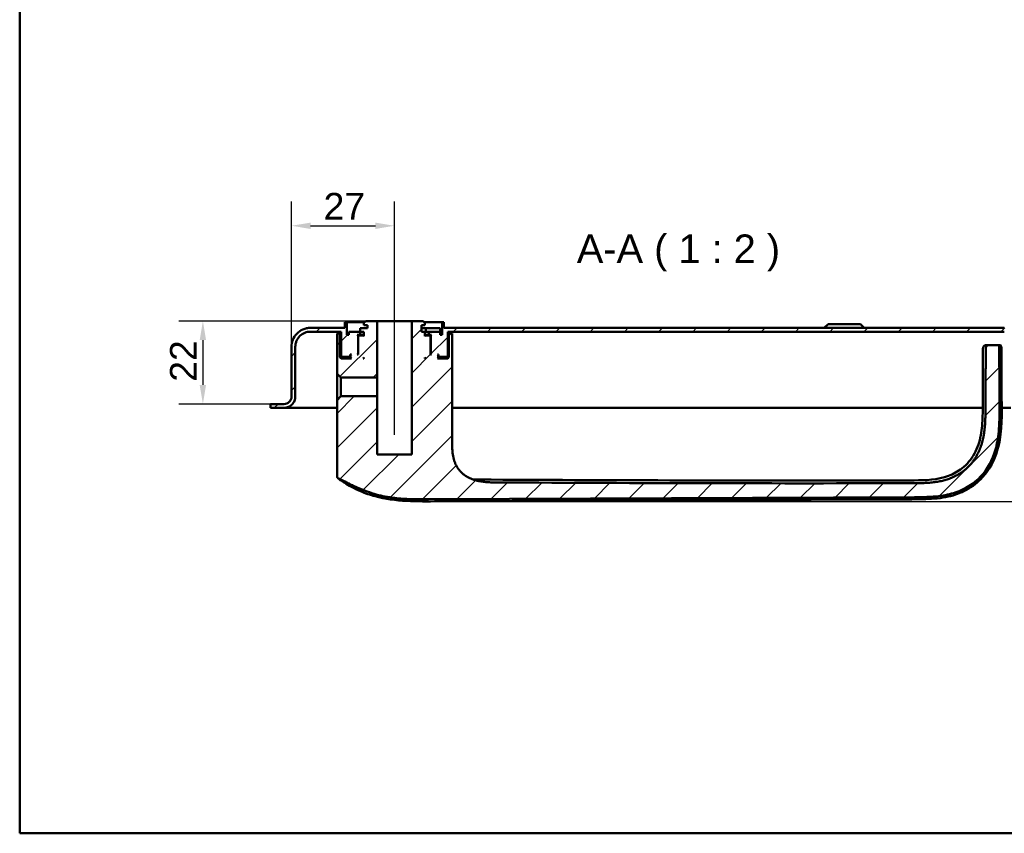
# Model space of a CAD drawing. Header units: millimetres. Extents: x 20 to 833, y 20 to 574.
# Tile 1 of 16: x 20 to 278, y 20 to 234. Entities that reach past the tile are written whole.
import ezdxf

# ---------------------------------------------------------------- set-up
doc = ezdxf.new("R2010")
doc.units = ezdxf.units.MM
doc.header["$LTSCALE"] = 2
for name, color, linetype, lineweight in [('Bemaßungen(DIN)', 7, 'Continuous', 25), ('Mittellinie(DIN)', 7, 'Continuous', 25), ('Sichtbare Kanten(DIN)', 7, 'Continuous', 50), ('Skizziergeometrie(DIN)', 7, 'Continuous', 50), ('Symbole(DIN)', 7, 'Continuous', 25)]:
    doc.layers.add(name, color=color, linetype=linetype, lineweight=lineweight)
doc.layers.add('Schraffur', color=179, linetype='Continuous', lineweight=9, true_color=0x1e1e47)
doc.styles.add('Aktuell-DINGroßer Text', font='arial.ttf')
doc.styles.add('STANDARD-DIN~0', font='arial.ttf')
doc.dimstyles.new('CAD-LAN', dxfattribs={"dimscale": 2, "dimtxt": 3.5, "dimasz": 2.5, "dimexe": 3.175, "dimexo": 0, "dimgap": 0.8, "dimtad": 1, "dimrnd": 1e-08, "dimtxsty": 'STANDARD-DIN~0', "dimcen": 0.09, "dimdle": 10, "dimclrd": 250, "dimclre": 250, "dimclrt": 250, "dimadec": 0, "dimazin": 2, "dimtfac": 1, "dimtmove": 0, "dimatfit": 3, "dimfxl": 1, "dimtolj": 1, "dimtzin": 0, "dimlwd": 25, "dimlwe": 25, "dimarcsym": 0})

# ---------------------------------------------------------------- blocks, each defined once
blk = doc.blocks.new('Ränder Standardrahmen')
at = {"layer": 'Skizziergeometrie(DIN)', "flags": 128}
blk.add_lwpolyline([(10, 10), (10, 287), (410, 287), (410, 10), (10, 10)], dxfattribs=at)
blk = doc.blocks.new('*D24')
at = {"layer": 'Bemaßungen(DIN)', "color": 250, "linetype": 'Continuous', "lineweight": 25, "true_color": 0x3f3f3f, "transparency": 16777216}
for p, q in [((91.31, 147.69), (91.31, 185.84)), ((118.31, 159.49), (118.31, 185.84)), ((96.31, 179.49), (113.31, 179.49))]:
    blk.add_line(p, q, dxfattribs=at)
at = {"layer": 'Bemaßungen(DIN)', "color": 250, "linetype": 'Continuous', "true_color": 0x3f3f3f, "transparency": 16777216}
for points in [[(96.31, 180.32), (96.31, 178.65), (91.31, 179.49)], [(113.31, 180.32), (113.31, 178.65), (118.31, 179.49)]]:
    blk.add_solid(points, dxfattribs=at)
at = {"layer": 'Defpoints', "color": 0, "linetype": 'Continuous', "transparency": 16777216}
for p in [(118.31, 179.49), (118.31, 159.49), (91.31, 147.69)]:
    blk.add_point(p, dxfattribs=at)
at = {"layer": 'Bemaßungen(DIN)', "color": 250, "linetype": 'Continuous', "lineweight": 25, "true_color": 0x3f3f3f, "transparency": 16777216, "insert": (99.73, 188.11), "char_height": 7, "attachment_point": 1, "style": 'STANDARD-DIN~0'}
blk.add_mtext('\\A1;27', dxfattribs=at)
blk = doc.blocks.new('*D25')
at = {"layer": 'Bemaßungen(DIN)', "color": 250, "linetype": 'Continuous', "lineweight": 25, "true_color": 0x3f3f3f, "transparency": 16777216}
for p, q in [((110.81, 154.49), (61.71, 154.49)), ((68.06, 149.49), (68.06, 137.69)), ((88.06, 132.69), (61.71, 132.69))]:
    blk.add_line(p, q, dxfattribs=at)
at = {"layer": 'Bemaßungen(DIN)', "color": 250, "linetype": 'Continuous', "true_color": 0x3f3f3f, "transparency": 16777216}
for points in [[(67.22, 149.49), (68.89, 149.49), (68.06, 154.49)], [(67.22, 137.69), (68.89, 137.69), (68.06, 132.69)]]:
    blk.add_solid(points, dxfattribs=at)
at = {"layer": 'Defpoints', "color": 0, "linetype": 'Continuous', "transparency": 16777216}
for p in [(110.81, 154.49), (68.06, 132.69), (88.06, 132.69)]:
    blk.add_point(p, dxfattribs=at)
at = {"layer": 'Bemaßungen(DIN)', "color": 250, "linetype": 'Continuous', "lineweight": 25, "true_color": 0x3f3f3f, "transparency": 16777216, "insert": (59.43, 138.55), "char_height": 7, "attachment_point": 1, "rotation": 90, "style": 'STANDARD-DIN~0'}
blk.add_mtext('\\A1;22', dxfattribs=at)
blk = doc.blocks.new('*D26')
at = {"layer": 'Bemaßungen(DIN)', "color": 250, "linetype": 'Continuous', "lineweight": 25, "true_color": 0x3f3f3f, "transparency": 16777216}
for p, q in [((299.81, 131.69), (332.24, 131.69)), ((325.89, 112.15), (325.89, 126.69)), ((126.69, 107.15), (332.24, 107.15))]:
    blk.add_line(p, q, dxfattribs=at)
at = {"layer": 'Bemaßungen(DIN)', "color": 250, "linetype": 'Continuous', "true_color": 0x3f3f3f, "transparency": 16777216}
for points in [[(325.05, 126.69), (326.72, 126.69), (325.89, 131.69)], [(325.05, 112.15), (326.72, 112.15), (325.89, 107.15)]]:
    blk.add_solid(points, dxfattribs=at)
at = {"layer": 'Defpoints', "color": 0, "linetype": 'Continuous', "transparency": 16777216}
for p in [(299.81, 131.69), (325.89, 131.69), (126.69, 107.15)]:
    blk.add_point(p, dxfattribs=at)
at = {"layer": 'Bemaßungen(DIN)', "color": 250, "linetype": 'Continuous', "lineweight": 25, "true_color": 0x3f3f3f, "transparency": 16777216, "insert": (317.14, 114.32), "char_height": 7, "attachment_point": 1, "rotation": 90, "style": 'STANDARD-DIN~0'}
blk.add_mtext('\\A1;25', dxfattribs=at)

msp = doc.modelspace()

# ---------------------------------------------------------------- hatches: boundary and pattern name
at = {"layer": 'Schraffur'}
h = msp.add_hatch(dxfattribs=at)
h.set_pattern_fill('ANSI31', color=256, scale=50.8, style=0)
h.set_pattern_definition([(45, (0, 0), (-4.49013, 4.49013), [])])
edge = h.paths.add_edge_path()
edge.add_line((92.307, 134.686), (92.307, 147.686))
edge.add_spline(control_points=[(92.307, 147.686), (92.307, 147.964), (92.335, 148.241), (92.448, 148.777), (92.53, 149.034), (92.848, 149.764), (93.152, 150.201), (93.899, 150.921), (94.332, 151.203), (95.284, 151.588), (95.791, 151.686), (96.307, 151.686)], knot_values=[-0.6314442, -0.6314442, -0.6314442, -0.6314442, -0.5478443, -0.5478443, -0.4667749, -0.4667749, -0.3085769, -0.3085769, -0.1547676, -0.1547676, 0, 0, 0, 0], degree=3, periodic=0)
edge.add_line((96.307, 151.686), (104.307, 151.686))
edge.add_line((104.307, 151.686), (104.307, 145.286))
edge.add_line((104.307, 145.286), (104.507, 145.086))
edge.add_line((104.507, 145.086), (106.607, 145.086))
edge.add_line((106.607, 145.086), (106.707, 145.186))
edge.add_line((106.707, 145.186), (106.707, 145.686))
edge.add_line((106.707, 145.686), (107.007, 145.686))
edge.add_line((107.007, 145.686), (106.807, 145.486))
edge.add_line((106.807, 145.486), (106.807, 144.886))
edge.add_line((106.807, 144.886), (107.007, 144.686))
edge.add_line((107.007, 144.686), (104.307, 144.686))
edge.add_line((104.307, 144.686), (104.007, 144.986))
edge.add_line((104.007, 144.986), (104.007, 151.186))
edge.add_line((104.007, 151.186), (103.264, 151.186))
edge.add_line((103.264, 151.186), (103.264, 148.686))
edge.add_line((103.264, 148.686), (103.264, 140.629))
edge.add_line((103.264, 140.629), (104.248, 139.644))
edge.add_line((104.248, 139.644), (113.757, 139.644))
edge.add_line((113.757, 139.644), (113.757, 154.486))
edge.add_line((113.757, 154.486), (110.807, 154.486))
edge.add_line((110.807, 154.486), (110.307, 153.986))
edge.add_line((110.307, 153.986), (110.307, 153.386))
edge.add_line((110.307, 153.386), (111.207, 153.386))
edge.add_line((111.207, 153.386), (111.207, 152.586))
edge.add_line((111.207, 152.586), (109.29, 152.586))
edge.add_line((109.29, 152.586), (109.29, 151.686))
edge.add_line((109.29, 151.686), (106.307, 151.686))
edge.add_line((106.307, 151.686), (106.307, 150.886))
edge.add_line((106.307, 150.886), (105.807, 150.886))
edge.add_line((105.807, 150.886), (105.807, 154.186))
edge.add_line((105.807, 154.186), (105.307, 154.186))
edge.add_line((105.307, 154.186), (105.307, 152.686))
edge.add_line((105.307, 152.686), (96.307, 152.686))
edge.add_spline(control_points=[(96.307, 152.686), (95.959, 152.686), (95.613, 152.65), (94.942, 152.509), (94.621, 152.406), (93.708, 152.009), (93.163, 151.629), (92.263, 150.695), (91.91, 150.154), (91.429, 148.965), (91.307, 148.331), (91.307, 147.686)], knot_values=[-0.7893052, -0.7893052, -0.7893052, -0.7893052, -0.6848053, -0.6848053, -0.5834686, -0.5834686, -0.3857211, -0.3857211, -0.1934595, -0.1934595, 0, 0, 0, 0], degree=3, periodic=0)
edge.add_line((91.307, 147.686), (91.307, 134.686))
edge.add_spline(control_points=[(91.307, 134.686), (91.307, 134.547), (91.292, 134.408), (91.236, 134.14), (91.195, 134.011), (91.036, 133.646), (90.884, 133.428), (90.51, 133.068), (90.294, 132.927), (89.818, 132.735), (89.565, 132.686), (89.307, 132.686)], knot_values=[-0.3157221, -0.3157221, -0.3157221, -0.3157221, -0.2739221, -0.2739221, -0.2333875, -0.2333875, -0.1542884, -0.1542884, -0.0773838, -0.0773838, -0.0000019, -0.0000019, -0.0000019, -0.0000019], degree=3, periodic=0)
edge.add_line((89.307, 132.686), (86.807, 132.686))
edge.add_line((86.807, 132.686), (86.807, 132.656))
edge.add_line((86.807, 132.656), (85.807, 132.656))
edge.add_line((85.807, 132.656), (85.807, 131.686))
edge.add_line((85.807, 131.686), (89.307, 131.686))
edge.add_spline(control_points=[(89.307, 131.686), (89.515, 131.686), (89.723, 131.707), (90.125, 131.792), (90.318, 131.853), (90.866, 132.092), (91.193, 132.32), (91.733, 132.88), (91.944, 133.205), (92.233, 133.918), (92.307, 134.299), (92.307, 134.686)], knot_values=[-0.4735831, -0.4735831, -0.4735831, -0.4735831, -0.4108832, -0.4108832, -0.3500812, -0.3500812, -0.2314327, -0.2314327, -0.1160757, -0.1160757, 0, 0, 0, 0], degree=3, periodic=0)
h.paths.add_polyline_path([(109.007, 150.686), (108.807, 150.486), (108.807, 145.686), (108.557, 145.686), (108.757, 145.886), (108.757, 150.686), (108.557, 150.886), (109.307, 150.886), (109.307, 151.686), (110.307, 151.686), (110.307, 150.486), (110.107, 150.686)], flags=0)
h.paths.add_polyline_path([(110.307, 144.886), (110.307, 144.686), (110.107, 144.686)], flags=0)
edge = h.paths.add_edge_path()
edge.add_line((125.807, 154.486), (122.857, 154.486))
edge.add_line((122.857, 154.486), (122.857, 119.486))
edge.add_line((122.857, 119.486), (113.757, 119.486))
edge.add_line((113.757, 119.486), (113.757, 134.727))
edge.add_line((113.757, 134.727), (104.248, 134.727))
edge.add_line((104.248, 134.727), (103.264, 133.743))
edge.add_line((103.264, 133.743), (103.264, 113.773))
edge.add_spline(control_points=[(103.264, 113.773), (103.264, 113.681), (103.264, 113.588), (103.291, 113.456), (103.307, 113.41), (103.359, 113.323), (103.393, 113.287), (103.515, 113.197), (103.617, 113.159), (103.721, 113.117)], knot_values=[-0.0976377, -0.0976377, -0.0976377, -0.0976377, -0.06823, -0.06823, -0.0514817, -0.0514817, -0.0338045, -0.0338045, -0.0000168, -0.0000168, -0.0000168, -0.0000168], degree=3, periodic=0)
edge.add_spline(control_points=[(103.721, 113.117), (103.771, 113.098), (103.822, 113.077), (103.874, 113.055), (104.131, 112.948), (104.382, 112.832), (104.632, 112.712), (104.681, 112.688), (104.731, 112.664), (104.781, 112.64), (104.831, 112.615), (104.88, 112.591), (104.93, 112.566), (105.227, 112.419), (105.523, 112.267), (105.818, 112.114), (105.916, 112.063), (106.015, 112.013), (106.113, 111.962), (106.506, 111.759), (106.901, 111.557), (107.304, 111.361), (107.707, 111.166), (108.041, 111.011), (108.505, 110.807)], knot_values=[0, 0, 0, 0, 0.0162623, 0.0162623, 0.0162623, 0.0975741, 0.0975741, 0.0975741, 0.1138364, 0.1138364, 0.1138364, 0.1300988, 0.1300988, 0.1300988, 0.2276728, 0.2276728, 0.2276728, 0.2601975, 0.2601975, 0.2601975, 0.3902963, 0.3902963, 0.3902963, 0.5203951, 0.5203951, 0.5203951, 0.5203951], degree=3, periodic=0)
edge.add_spline(control_points=[(108.505, 110.807), (110.331, 110.003), (112.011, 109.387), (113.546, 108.961)], knot_values=[0, 0, 0, 0, 0.5374565, 0.5374565, 0.5374565, 0.5374565], degree=3, periodic=0)
edge.add_spline(control_points=[(113.546, 108.961), (115.06, 108.541), (116.67, 108.236), (118.45, 108.032)], knot_values=[0, 0, 0, 0, 0.5001725, 0.5001725, 0.5001725, 0.5001725], degree=3, periodic=0)
edge.add_spline(control_points=[(118.45, 108.032), (119.805, 107.877), (121.186, 107.788), (122.746, 107.743), (124.306, 107.699), (125.773, 107.707), (127.239, 107.713)], knot_values=[0, 0, 0, 0, 0.4403832, 0.4403832, 0.4403832, 0.8807664, 0.8807664, 0.8807664, 0.8807664], degree=3, periodic=0)
edge.add_line((127.239, 107.713), (254.712, 108.26))
edge.add_spline(control_points=[(254.712, 108.26), (255.782, 108.264), (256.853, 108.268), (257.995, 108.308), (259.136, 108.348), (260.139, 108.424), (261.002, 108.525), (262.729, 108.726), (264.135, 109.04), (265.457, 109.481), (270.749, 111.245), (274.371, 115.128), (275.985, 120.764), (276.388, 122.174), (276.671, 123.669), (276.846, 125.506), (276.933, 126.425), (276.995, 127.491), (277.024, 128.705), (277.052, 129.92), (277.045, 131.058), (277.04, 132.195)], knot_values=[0, 0, 0, 0, 0.2406476, 0.2406476, 0.2406476, 0.4812952, 0.4812952, 0.4812952, 0.9625904, 0.9625904, 0.9625904, 2.8877711, 2.8877711, 2.8877711, 3.3690663, 3.3690663, 3.3690663, 3.6097139, 3.6097139, 3.6097139, 3.8503615, 3.8503615, 3.8503615, 3.8503615], degree=3, periodic=0)
edge.add_spline(control_points=[(277.04, 132.195), (277.035, 133.48), (277.029, 134.766), (277.024, 136.051), (277.016, 137.989), (277.008, 139.996), (277.002, 141.944), (276.996, 143.872), (276.993, 145.702), (276.992, 147.62)], knot_values=[0, 0, 0, 0, 0.2736533, 0.2736533, 0.2736533, 0.6863138, 0.6863138, 0.6863138, 1.0946134, 1.0946134, 1.0946134, 1.0946134], degree=3, periodic=0)
edge.add_spline(control_points=[(276.992, 147.62), (276.992, 147.726), (276.992, 147.834), (276.955, 147.967), (276.939, 148.004), (276.893, 148.07), (276.865, 148.096), (276.79, 148.143), (276.743, 148.159), (276.61, 148.186), (276.518, 148.186), (276.427, 148.186)], knot_values=[-0.099681, -0.099681, -0.099681, -0.099681, -0.0686628, -0.0686628, -0.0555765, -0.0555765, -0.0431631, -0.0431631, -0.027324, -0.027324, -0.0000075, -0.0000075, -0.0000075, -0.0000075], degree=3, periodic=0)
edge.add_line((276.427, 148.186), (274.837, 148.186))
edge.add_spline(control_points=[(274.837, 148.186), (274.261, 148.186), (273.739, 148.186), (273.426, 147.845), (273.426, 147.338), (273.426, 146.772)], knot_values=[0, 0, 0, 0, 0, 0, 1, 1, 1, 1, 1, 1], degree=5, periodic=0)
edge.add_spline(control_points=[(273.426, 146.772), (273.425, 143.408), (273.408, 139.52), (273.378, 132.223)], knot_values=[0, 0, 0, 0, 1.0033721, 1.0033721, 1.0033721, 1.0033721], weights=[1.0000845, 1.0006869, 1.00552, 1.044297], degree=3, periodic=0)
edge.add_spline(control_points=[(273.378, 132.223), (273.344, 124.132), (273.317, 117.652), (267.124, 111.975), (261.164, 111.947), (254.628, 111.923)], knot_values=[0, 0, 0, 0, 0, 0, 1, 1, 1, 1, 1, 1], degree=5, periodic=0)
edge.add_spline(control_points=[(254.628, 111.923), (218.431, 111.795), (182.234, 111.937), (146.038, 112.095)], knot_values=[0.0000183, 0.0000183, 0.0000183, 0.0000183, 10.8591286, 10.8591286, 10.8591286, 10.8591286], degree=3, periodic=0)
edge.add_spline(control_points=[(146.038, 112.095), (141.004, 112.117), (136.978, 112.135), (133.45, 115.265), (133.45, 118.823), (133.45, 123.269)], knot_values=[0, 0, 0, 0, 0, 0, 1, 1, 1, 1, 1, 1], degree=5, periodic=0)
edge.add_line((133.45, 123.269), (133.45, 148.686))
edge.add_line((133.45, 148.686), (133.45, 151.186))
edge.add_line((133.45, 151.186), (132.607, 151.186))
edge.add_line((132.607, 151.186), (132.607, 144.986))
edge.add_line((132.607, 144.986), (132.307, 144.686))
edge.add_line((132.307, 144.686), (129.607, 144.686))
edge.add_line((129.607, 144.686), (129.807, 144.886))
edge.add_line((129.807, 144.886), (129.807, 145.486))
edge.add_line((129.807, 145.486), (129.607, 145.686))
edge.add_line((129.607, 145.686), (129.907, 145.686))
edge.add_line((129.907, 145.686), (129.907, 145.186))
edge.add_line((129.907, 145.186), (130.007, 145.086))
edge.add_line((130.007, 145.086), (132.107, 145.086))
edge.add_line((132.107, 145.086), (132.307, 145.286))
edge.add_line((132.307, 145.286), (132.307, 151.686))
edge.add_line((132.307, 151.686), (278.307, 151.686))
edge.add_spline(control_points=[(278.307, 151.686), (278.585, 151.686), (278.862, 151.657), (279.398, 151.545), (279.655, 151.462), (280.385, 151.144), (280.822, 150.84), (281.542, 150.093), (281.824, 149.66), (282.209, 148.709), (282.307, 148.202), (282.307, 147.686)], knot_values=[-0.6314442, -0.6314442, -0.6314442, -0.6314442, -0.5478443, -0.5478443, -0.4667749, -0.4667749, -0.3085769, -0.3085769, -0.1547676, -0.1547676, 0, 0, 0, 0], degree=3, periodic=0)
edge.add_line((282.307, 147.686), (282.307, 134.686))
edge.add_spline(control_points=[(282.307, 134.686), (282.307, 134.477), (282.328, 134.269), (282.413, 133.867), (282.474, 133.674), (282.713, 133.127), (282.941, 132.799), (283.501, 132.259), (283.826, 132.048), (284.539, 131.759), (284.92, 131.686), (285.307, 131.686)], knot_values=[-0.4735831, -0.4735831, -0.4735831, -0.4735831, -0.4108832, -0.4108832, -0.3500812, -0.3500812, -0.2314327, -0.2314327, -0.1160757, -0.1160757, 0, 0, 0, 0], degree=3, periodic=0)
edge.add_line((285.307, 131.686), (299.807, 131.686))
edge.add_line((299.807, 131.686), (299.807, 132.686))
edge.add_line((299.807, 132.686), (285.307, 132.686))
edge.add_spline(control_points=[(285.307, 132.686), (285.167, 132.686), (285.029, 132.7), (284.761, 132.756), (284.632, 132.797), (284.267, 132.956), (284.049, 133.108), (283.689, 133.482), (283.548, 133.698), (283.355, 134.174), (283.307, 134.428), (283.307, 134.686)], knot_values=[-0.3157143, -0.3157143, -0.3157143, -0.3157143, -0.2739221, -0.2739221, -0.2333875, -0.2333875, -0.1542884, -0.1542884, -0.0773838, -0.0773838, 0, 0, 0, 0], degree=3, periodic=0)
edge.add_line((283.307, 134.686), (283.307, 147.686))
edge.add_spline(control_points=[(283.307, 147.686), (283.307, 148.034), (283.271, 148.38), (283.13, 149.05), (283.027, 149.372), (282.63, 150.284), (282.25, 150.829), (281.316, 151.729), (280.775, 152.082), (279.585, 152.564), (278.951, 152.686), (278.307, 152.686)], knot_values=[-0.7893052, -0.7893052, -0.7893052, -0.7893052, -0.6848053, -0.6848053, -0.5834686, -0.5834686, -0.3857211, -0.3857211, -0.1934595, -0.1934595, 0, 0, 0, 0], degree=3, periodic=0)
edge.add_line((278.307, 152.686), (131.307, 152.686))
edge.add_line((131.307, 152.686), (131.307, 154.186))
edge.add_line((131.307, 154.186), (130.807, 154.186))
edge.add_line((130.807, 154.186), (130.807, 150.886))
edge.add_line((130.807, 150.886), (130.307, 150.886))
edge.add_line((130.307, 150.886), (130.307, 151.686))
edge.add_line((130.307, 151.686), (127.307, 151.686))
edge.add_line((127.307, 151.686), (127.307, 150.886))
edge.add_line((127.307, 150.886), (128.057, 150.886))
edge.add_line((128.057, 150.886), (127.857, 150.686))
edge.add_line((127.857, 150.686), (127.857, 145.886))
edge.add_line((127.857, 145.886), (128.057, 145.686))
edge.add_line((128.057, 145.686), (127.807, 145.686))
edge.add_line((127.807, 145.686), (127.807, 150.486))
edge.add_line((127.807, 150.486), (127.607, 150.686))
edge.add_line((127.607, 150.686), (126.507, 150.686))
edge.add_line((126.507, 150.686), (126.307, 150.486))
edge.add_line((126.307, 150.486), (126.307, 151.686))
edge.add_line((126.307, 151.686), (125.407, 151.686))
edge.add_line((125.407, 151.686), (125.407, 153.386))
edge.add_line((125.407, 153.386), (126.307, 153.386))
edge.add_line((126.307, 153.386), (126.307, 153.986))
edge.add_line((126.307, 153.986), (125.807, 154.486))
h.paths.add_polyline_path([(126.307, 144.686), (126.307, 144.886), (126.507, 144.686)], flags=0)

# ---------------------------------------------------------------- linework, layer by layer
at = {"layer": 'Mittellinie(DIN)', "linetype": 'Continuous'}
msp.add_line((118.307, 124.565), (118.307, 159.486), dxfattribs=at)
at = {"layer": 'Sichtbare Kanten(DIN)'}
for p, q in [((105.307, 152.686), (96.307, 152.686)), ((105.807, 154.186), (105.307, 154.186)), ((105.307, 154.186), (105.307, 152.686)), ((105.307, 154.186), (105.307, 152.686)), ((105.807, 150.886), (105.807, 154.186)), ((105.807, 154.186), (110.507, 154.186)), ((111.207, 152.586), (109.29, 152.586)), ((109.29, 152.586), (109.29, 151.686)), ((109.29, 152.586), (109.29, 151.686)), ((110.807, 154.486), (110.307, 153.986)), ((110.807, 154.486), (110.307, 153.986)), ((110.307, 153.986), (110.307, 153.386)), ((110.307, 153.386), (110.307, 153.986)), ((110.307, 153.386), (111.207, 153.386)), ((113.757, 154.486), (110.807, 154.486)), ((111.207, 153.386), (111.207, 152.586)), ((111.207, 152.586), (111.207, 153.386)), ((113.757, 139.644), (113.757, 154.486)), ((113.757, 154.486), (122.857, 154.486)), ((125.807, 154.486), (122.857, 154.486)), ((122.857, 154.486), (122.857, 119.486)), ((125.407, 151.686), (125.407, 153.386)), ((125.407, 153.386), (126.307, 153.386)), ((125.407, 151.686), (125.407, 153.386)), ((126.565, 152.586), (125.407, 152.586)), ((126.307, 153.986), (125.807, 154.486)), ((125.807, 154.486), (126.307, 153.986)), ((126.107, 154.186), (130.807, 154.186)), ((126.307, 153.386), (126.307, 153.986)), ((126.307, 153.386), (126.307, 153.986)), ((126.565, 152.586), (126.565, 151.686)), ((130.265, 152.586), (126.565, 152.586)), ((130.265, 152.586), (130.265, 151.686)), ((131.307, 154.186), (130.807, 154.186)), ((130.807, 154.186), (130.807, 150.886)), ((131.307, 152.686), (131.307, 154.186)), ((131.307, 154.186), (131.307, 152.686)), ((278.307, 152.686), (131.307, 152.686)), ((232.057, 153.686), (231.057, 152.686)), ((232.057, 153.686), (240.557, 153.686)), ((240.557, 153.686), (241.557, 152.686)), ((96.307, 151.686), (104.307, 151.686)), ((104.007, 151.186), (103.264, 151.186)), ((103.264, 151.186), (103.264, 148.686)), ((104.007, 144.986), (104.007, 151.186)), ((104.307, 151.186), (104.007, 151.186)), ((104.307, 151.686), (104.307, 145.286)), ((104.307, 151.686), (104.307, 145.286)), ((106.307, 150.886), (105.807, 150.886)), ((109.29, 151.686), (106.307, 151.686)), ((106.307, 151.686), (106.307, 150.886)), ((106.307, 150.886), (106.307, 151.686)), ((108.757, 150.686), (108.557, 150.886)), ((108.557, 150.886), (109.307, 150.886)), ((108.757, 145.886), (108.757, 150.686)), ((108.757, 150.686), (109.007, 150.686)), ((109.007, 150.686), (108.807, 150.486)), ((109.007, 150.686), (108.807, 150.486)), ((108.807, 150.486), (108.807, 145.686)), ((108.807, 150.486), (108.807, 145.686)), ((110.107, 150.686), (109.007, 150.686)), ((109.307, 150.886), (109.307, 151.686)), ((109.307, 151.686), (110.307, 151.686)), ((110.307, 150.886), (109.307, 150.886)), ((110.307, 150.486), (110.107, 150.686)), ((110.307, 150.686), (110.107, 150.686)), ((110.307, 151.686), (110.307, 150.486)), ((110.307, 150.486), (110.307, 151.686)), ((126.307, 151.686), (125.407, 151.686)), ((126.307, 150.486), (126.307, 151.686)), ((126.307, 151.686), (126.565, 151.686)), ((126.307, 150.486), (126.307, 151.686)), ((127.307, 150.886), (126.307, 150.886)), ((126.507, 150.686), (126.307, 150.486)), ((126.507, 150.686), (126.307, 150.686)), ((127.607, 150.686), (126.507, 150.686)), ((126.565, 151.686), (127.285, 151.686)), ((127.285, 151.686), (127.307, 151.686)), ((130.307, 151.686), (127.307, 151.686)), ((127.307, 151.686), (127.307, 150.886)), ((127.307, 150.886), (128.057, 150.886)), ((127.807, 150.486), (127.607, 150.686)), ((127.607, 150.686), (127.857, 150.686)), ((127.607, 150.686), (127.807, 150.486)), ((127.807, 145.686), (127.807, 150.486)), ((127.807, 150.486), (127.807, 145.686)), ((128.057, 150.886), (127.857, 150.686)), ((127.857, 150.686), (127.857, 145.886)), ((130.307, 150.886), (130.307, 151.686)), ((130.307, 150.886), (130.307, 151.686)), ((130.807, 150.886), (130.307, 150.886)), ((132.307, 145.286), (132.307, 151.686)), ((132.307, 151.686), (278.307, 151.686)), ((132.307, 151.686), (132.307, 145.286)), ((132.607, 151.186), (132.307, 151.186)), ((133.45, 151.186), (132.607, 151.186)), ((132.607, 151.186), (132.607, 144.986)), ((133.45, 148.686), (133.45, 151.186)), ((133.45, 148.686), (133.45, 151.186)), ((91.307, 147.686), (91.307, 134.686)), ((91.307, 134.686), (91.307, 147.686)), ((92.307, 134.686), (92.307, 147.686)), ((103.264, 140.629), (103.264, 148.686)), ((103.264, 148.686), (103.264, 148.686)), ((103.264, 148.686), (103.264, 140.629)), ((133.45, 148.686), (133.45, 123.269)), ((133.45, 148.686), (133.45, 123.269)), ((274.837, 148.186), (274.134, 148.186)), ((276.427, 148.186), (274.837, 148.186)), ((104.307, 144.686), (104.007, 144.986)), ((106.807, 144.986), (104.007, 144.986)), ((104.307, 145.286), (104.507, 145.086)), ((104.507, 145.086), (104.307, 145.286)), ((107.007, 144.686), (104.307, 144.686)), ((104.507, 145.086), (106.607, 145.086)), ((106.607, 145.086), (106.707, 145.186)), ((106.607, 145.086), (106.807, 145.086)), ((106.707, 145.186), (106.707, 145.686)), ((106.707, 145.686), (107.007, 145.686)), ((106.807, 145.186), (106.707, 145.186)), ((107.007, 145.686), (106.807, 145.486)), ((107.007, 145.686), (106.807, 145.486)), ((106.807, 145.486), (106.807, 144.886)), ((106.807, 145.486), (106.807, 144.886)), ((106.807, 144.886), (107.007, 144.686)), ((107.007, 144.686), (106.807, 144.886)), ((108.557, 145.686), (108.757, 145.886)), ((108.807, 145.686), (108.557, 145.686)), ((108.807, 145.886), (108.757, 145.886)), ((110.107, 144.686), (110.307, 144.886)), ((110.307, 144.686), (110.107, 144.686)), ((110.307, 144.886), (110.307, 144.686)), ((110.307, 144.686), (110.307, 144.886)), ((126.307, 144.686), (126.307, 144.886)), ((126.307, 144.886), (126.507, 144.686)), ((126.307, 144.686), (126.307, 144.886)), ((126.507, 144.686), (126.307, 144.686)), ((127.857, 145.886), (127.807, 145.886)), ((128.057, 145.686), (127.807, 145.686)), ((127.857, 145.886), (128.057, 145.686)), ((129.807, 145.486), (129.607, 145.686)), ((129.607, 145.686), (129.907, 145.686)), ((129.607, 145.686), (129.807, 145.486)), ((129.607, 144.686), (129.807, 144.886)), ((129.607, 144.686), (129.807, 144.886)), ((132.307, 144.686), (129.607, 144.686)), ((129.807, 144.886), (129.807, 145.486)), ((129.807, 145.486), (129.807, 144.886)), ((129.907, 145.186), (129.807, 145.186)), ((129.807, 145.086), (130.007, 145.086)), ((132.607, 144.986), (129.807, 144.986)), ((129.907, 145.686), (129.907, 145.186)), ((129.907, 145.186), (130.007, 145.086)), ((130.007, 145.086), (132.107, 145.086)), ((132.107, 145.086), (132.307, 145.286)), ((132.107, 145.086), (132.307, 145.286)), ((132.607, 144.986), (132.307, 144.686)), ((103.264, 140.629), (104.248, 139.644)), ((104.248, 139.644), (113.757, 139.644)), ((104.248, 134.727), (104.248, 139.644)), ((113.757, 134.727), (113.757, 139.644)), ((91.307, 134.686), (91.307, 134.686)), ((104.248, 134.727), (103.264, 133.743)), ((113.757, 134.727), (104.248, 134.727)), ((113.757, 119.486), (113.757, 134.727)), ((86.807, 132.656), (85.807, 132.656)), ((85.807, 132.656), (85.807, 131.686)), ((85.807, 131.686), (85.807, 132.656)), ((89.307, 132.686), (86.807, 132.686)), ((86.807, 132.686), (86.807, 132.656)), ((86.807, 132.686), (86.807, 132.656)), ((103.264, 113.773), (103.264, 133.743)), ((103.264, 133.743), (103.264, 113.773)), ((85.807, 131.686), (89.307, 131.686)), ((103.264, 131.686), (89.307, 131.686)), ((259.768, 131.686), (133.45, 131.686)), ((272.647, 131.686), (259.768, 131.686)), ((279.995, 131.686), (277.627, 131.686)), ((122.857, 119.486), (113.757, 119.486)), ((127.239, 107.713), (254.712, 108.26))]:
    msp.add_line(p, q, dxfattribs=at)
for points, degree, knots in [([(96.307, 152.686), (95.959, 152.686), (95.613, 152.65), (94.942, 152.509), (94.621, 152.406), (93.708, 152.009), (93.163, 151.629), (92.263, 150.695), (91.91, 150.154), (91.429, 148.965), (91.307, 148.331), (91.307, 147.686)], 3, [-0.78930523, -0.78930523, -0.78930523, -0.78930523, -0.68480532, -0.68480532, -0.58346864, -0.58346864, -0.38572109, -0.38572109, -0.19345948, -0.19345948, 0, 0, 0, 0]), ([(92.307, 147.686), (92.307, 147.964), (92.335, 148.241), (92.448, 148.777), (92.53, 149.034), (92.848, 149.764), (93.152, 150.201), (93.899, 150.921), (94.332, 151.203), (95.284, 151.588), (95.791, 151.686), (96.307, 151.686)], 3, [-0.63144419, -0.63144419, -0.63144419, -0.63144419, -0.54784426, -0.54784426, -0.46677491, -0.46677491, -0.30857687, -0.30857687, -0.15476759, -0.15476759, 0, 0, 0, 0]), ([(272.697, 146.767), (272.698, 146.931), (272.697, 147.096), (272.725, 147.39), (272.749, 147.523), (272.821, 147.708), (272.851, 147.767), (272.927, 147.875), (272.973, 147.925), (273.076, 148.008), (273.134, 148.042), (273.316, 148.123), (273.45, 148.151), (273.713, 148.181), (273.844, 148.184), (273.992, 148.185), (274.009, 148.186), (274.041, 148.186), (274.058, 148.186), (274.077, 148.186), (274.08, 148.186), (274.09, 148.186), (274.095, 148.186), (274.101, 148.186), (274.102, 148.186), (274.105, 148.186), (274.105, 148.186), (274.106, 148.186), (274.106, 148.186), (274.107, 148.186), (274.107, 148.186), (274.107, 148.186), (274.107, 148.186), (274.107, 148.186), (274.108, 148.186), (274.109, 148.186), (274.109, 148.186), (274.109, 148.186), (274.109, 148.186), (274.11, 148.186), (274.11, 148.186), (274.11, 148.186), (274.11, 148.186), (274.11, 148.186), (274.11, 148.186), (274.115, 148.186), (274.128, 148.186), (274.104, 148.186)], 3, [0, 0, 0, 0, 0.04919519, 0.04919519, 0.08880795, 0.08880795, 0.10860502, 0.10860502, 0.12847003, 0.12847003, 0.14831228, 0.14831228, 0.18826397, 0.18826397, 0.2276899, 0.2276899, 0.23260936, 0.23260936, 0.23756888, 0.23756888, 0.23880471, 0.23880471, 0.24132124, 0.24132124, 0.242551, 0.242551, 0.2428589, 0.2428589, 0.24293607, 0.24293607, 0.24297482, 0.24297482, 0.24299419, 0.24299419, 0.24314956, 0.24314956, 0.24363328, 0.24363328, 0.24464435, 0.24464435, 0.24563161, 0.24563161, 0.24569141, 0.24569141, 0.24570633, 0.24570633, 0.27123588, 0.27123588, 0.27123588, 0.27123588]), ([(276.992, 147.62), (276.992, 147.726), (276.992, 147.834), (276.955, 147.967), (276.939, 148.004), (276.893, 148.07), (276.865, 148.096), (276.79, 148.143), (276.743, 148.159), (276.61, 148.186), (276.518, 148.186), (276.427, 148.186)], 3, [-0.09968096, -0.09968096, -0.09968096, -0.09968096, -0.068662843, -0.068662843, -0.055576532, -0.055576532, -0.043163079, -0.043163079, -0.027323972, -0.027323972, -0.000007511, -0.000007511, -0.000007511, -0.000007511]), ([(276.434, 148.186), (276.435, 148.186), (276.436, 148.186), (276.439, 148.186), (276.441, 148.186), (276.444, 148.186), (276.445, 148.186), (276.449, 148.186), (276.451, 148.186), (276.455, 148.186), (276.458, 148.186), (276.465, 148.186), (276.469, 148.186), (276.479, 148.186), (276.485, 148.186), (276.502, 148.185), (276.509, 148.185), (276.518, 148.185), (276.519, 148.185), (276.519, 148.185)], 3, [0, 0, 0, 0, 0.000403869, 0.000403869, 0.000877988, 0.000877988, 0.001462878, 0.001462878, 0.002335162, 0.002335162, 0.00383096, 0.00383096, 0.006782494, 0.006782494, 0.013501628, 0.013501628, 0.030702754, 0.030702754, 0.044986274, 0.044986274, 0.044986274, 0.044986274]), ([(276.448, 148.186), (276.448, 148.186), (276.448, 148.186), (276.448, 148.186), (276.448, 148.186), (276.448, 148.186), (276.448, 148.186), (276.449, 148.186), (276.45, 148.186), (276.453, 148.186), (276.454, 148.186), (276.459, 148.186), (276.462, 148.186), (276.467, 148.186), (276.47, 148.186), (276.476, 148.186), (276.48, 148.186), (276.488, 148.186), (276.492, 148.186), (276.509, 148.186), (276.518, 148.185), (276.54, 148.185), (276.546, 148.185), (276.546, 148.185)], 3, [0, 0, 0, 0, 0.000010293, 0.000010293, 0.000026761, 0.000026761, 0.000059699, 0.000059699, 0.000324, 0.000324, 0.000855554, 0.000855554, 0.001921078, 0.001921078, 0.003044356, 0.003044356, 0.005529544, 0.005529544, 0.008837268, 0.008837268, 0.021769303, 0.021769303, 0.048439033, 0.048439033, 0.048439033, 0.048439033]), ([(276.472, 148.186), (276.469, 148.186), (276.467, 148.186), (276.464, 148.186), (276.461, 148.186), (276.459, 148.186), (276.458, 148.186)], 5, [0.804633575, 0.804633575, 0.804633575, 0.804633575, 0.804633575, 0.804633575, 0.873918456, 0.891515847, 0.891515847, 0.891515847, 0.891515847, 0.891515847, 0.891515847]), ([(276.472, 148.186), (276.475, 148.186), (276.477, 148.186), (276.483, 148.186), (276.485, 148.186), (276.49, 148.186), (276.493, 148.186), (276.5, 148.186), (276.503, 148.186), (276.512, 148.186), (276.516, 148.186), (276.529, 148.186), (276.536, 148.186), (276.556, 148.185), (276.565, 148.185), (276.586, 148.185), (276.593, 148.184), (276.593, 148.184)], 3, [0, 0, 0, 0, 0.000852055, 0.000852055, 0.001661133, 0.001661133, 0.002718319, 0.002718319, 0.004337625, 0.004337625, 0.007196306, 0.007196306, 0.012980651, 0.012980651, 0.026138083, 0.026138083, 0.049714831, 0.049714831, 0.049714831, 0.049714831]), ([(276.507, 148.186), (276.507, 148.186), (276.507, 148.186), (276.507, 148.186), (276.507, 148.186), (276.507, 148.186), (276.507, 148.186), (276.509, 148.186), (276.51, 148.186), (276.514, 148.186), (276.516, 148.186), (276.523, 148.186), (276.528, 148.186), (276.536, 148.186), (276.54, 148.186), (276.554, 148.186), (276.562, 148.186), (276.6, 148.186), (276.617, 148.185), (276.65, 148.184), (276.659, 148.183), (276.659, 148.183)], 3, [0, 0, 0, 0, 0.000011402, 0.000011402, 0.000034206, 0.000034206, 0.000079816, 0.000079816, 0.000445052, 0.000445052, 0.001177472, 0.001177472, 0.002650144, 0.002650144, 0.004115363, 0.004115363, 0.008291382, 0.008291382, 0.025136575, 0.025136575, 0.05018575, 0.05018575, 0.05018575, 0.05018575]), ([(276.569, 148.186), (276.568, 148.186), (276.563, 148.186), (276.558, 148.187), (276.553, 148.187), (276.548, 148.186), (276.545, 148.186)], 5, [0.419921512, 0.419921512, 0.419921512, 0.419921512, 0.419921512, 0.419921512, 0.438992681, 0.492309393, 0.492309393, 0.492309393, 0.492309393, 0.492309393, 0.492309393]), ([(276.556, 148.186), (276.557, 148.186), (276.557, 148.186), (276.557, 148.186), (276.558, 148.186), (276.559, 148.186), (276.559, 148.186), (276.562, 148.186), (276.564, 148.186), (276.57, 148.186), (276.574, 148.186), (276.587, 148.186), (276.594, 148.186), (276.614, 148.186), (276.625, 148.186), (276.644, 148.186), (276.652, 148.186), (276.683, 148.185), (276.7, 148.184), (276.725, 148.183), (276.733, 148.182), (276.74, 148.182), (276.742, 148.181), (276.743, 148.181), (276.743, 148.181), (276.744, 148.181), (276.744, 148.181), (276.744, 148.181)], 3, [0, 0, 0, 0, 0.00004951, 0.00004951, 0.000148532, 0.000148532, 0.000352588, 0.000352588, 0.000897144, 0.000897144, 0.00226779, 0.00226779, 0.004712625, 0.004712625, 0.009430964, 0.009430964, 0.013933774, 0.013933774, 0.028056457, 0.028056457, 0.042358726, 0.042358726, 0.047113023, 0.047113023, 0.04869738, 0.04869738, 0.052946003, 0.052946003, 0.052946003, 0.052946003]), ([(276.631, 148.188), (276.641, 148.187), (276.65, 148.187), (276.668, 148.187), (276.677, 148.187), (276.695, 148.187), (276.704, 148.187), (276.724, 148.187), (276.734, 148.186), (276.758, 148.186), (276.77, 148.185), (276.799, 148.184), (276.812, 148.183), (276.835, 148.181), (276.842, 148.18), (276.842, 148.18)], 3, [0, 0, 0, 0, 0.002845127, 0.002845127, 0.005649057, 0.005649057, 0.009033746, 0.009033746, 0.013894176, 0.013894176, 0.021670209, 0.021670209, 0.034751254, 0.034751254, 0.05437287, 0.05437287, 0.05437287, 0.05437287]), ([(276.738, 148.189), (276.738, 148.189), (276.738, 148.189), (276.738, 148.189), (276.738, 148.189), (276.738, 148.189), (276.739, 148.189), (276.739, 148.189), (276.739, 148.189), (276.741, 148.189), (276.743, 148.189), (276.747, 148.188), (276.75, 148.188), (276.763, 148.188), (276.775, 148.188), (276.796, 148.188), (276.806, 148.188), (276.834, 148.188), (276.85, 148.187), (276.893, 148.185), (276.915, 148.184), (276.968, 148.179), (276.985, 148.177), (276.986, 148.177), (276.986, 148.177), (276.986, 148.177)], 3, [0, 0, 0, 0, 0.000013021, 0.000013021, 0.000039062, 0.000039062, 0.000091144, 0.000091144, 0.000195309, 0.000195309, 0.000612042, 0.000612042, 0.001445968, 0.001445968, 0.0048141, 0.0048141, 0.008167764, 0.008167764, 0.014892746, 0.014892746, 0.028343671, 0.028343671, 0.055500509, 0.055500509, 0.056080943, 0.056080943, 0.056080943, 0.056080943]), ([(276.849, 148.186), (276.848, 148.186), (276.839, 148.184), (276.831, 148.183), (276.822, 148.182), (276.815, 148.181), (276.808, 148.181)], 5, [0, 0, 0, 0, 0, 0, 0.004066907, 0.037269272, 0.037269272, 0.037269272, 0.037269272, 0.037269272, 0.037269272]), ([(276.867, 148.187), (276.898, 148.187), (276.93, 148.187), (276.989, 148.186), (277.017, 148.184), (277.077, 148.18), (277.108, 148.176), (277.178, 148.163), (277.215, 148.152), (277.292, 148.119), (277.329, 148.096), (277.403, 148.028), (277.436, 147.981), (277.477, 147.891), (277.49, 147.855), (277.517, 147.751), (277.529, 147.675), (277.542, 147.52), (277.546, 147.438), (277.551, 147.234), (277.553, 147.109), (277.555, 146.712), (277.555, 146.438), (277.554, 145.346), (277.556, 144.526), (277.566, 141.06), (277.575, 138.414), (277.586, 135.767)], 3, [0, 0, 0, 0, 0.0093321, 0.0093321, 0.0181418, 0.0181418, 0.0291121, 0.0291121, 0.0448027, 0.0448027, 0.0658709, 0.0658709, 0.0937952, 0.0937952, 0.1091284, 0.1091284, 0.1346363, 0.1346363, 0.1595588, 0.1595588, 0.1968642, 0.1968642, 0.2788303, 0.2788303, 0.5246343, 0.5246343, 1.3186354, 1.3186354, 1.3186354, 1.3186354]), ([(276.992, 147.62), (276.993, 145.702), (276.996, 143.872), (277.002, 141.944), (277.008, 139.996), (277.016, 137.989), (277.024, 136.051), (277.029, 134.766), (277.035, 133.48), (277.04, 132.195)], 3, [0, 0, 0, 0, 0.4082996, 0.4082996, 0.4082996, 0.82096, 0.82096, 0.82096, 1.0946134, 1.0946134, 1.0946134, 1.0946134]), ([(103.264, 140.629), (103.264, 140.629), (103.265, 140.541), (103.27, 140.186), (103.274, 139.918), (103.281, 139.304), (103.285, 138.918), (103.29, 138.073), (103.291, 137.615), (103.291, 136.755), (103.29, 136.296), (103.285, 135.45), (103.281, 135.063), (103.274, 134.45), (103.27, 134.184), (103.265, 133.83), (103.264, 133.743), (103.264, 133.743)], 3, [-1.5500919, -1.5500919, -1.5500919, -1.5500919, -1.4205609, -1.4205609, -1.2909969, -1.2909969, -1.1622062, -1.1622062, -1.0334154, -1.0334154, -0.9043555, -0.9043555, -0.7752956, -0.7752956, -0.6460012, -0.6460012, -0.5167398, -0.5167398, -0.5167398, -0.5167398]), ([(91.307, 134.686), (91.307, 134.547), (91.292, 134.408), (91.236, 134.14), (91.195, 134.011), (91.036, 133.646), (90.884, 133.428), (90.51, 133.068), (90.294, 132.927), (89.818, 132.735), (89.565, 132.686), (89.307, 132.686)], 3, [-0.31572209, -0.31572209, -0.31572209, -0.31572209, -0.27392213, -0.27392213, -0.23338746, -0.23338746, -0.15428844, -0.15428844, -0.07738379, -0.07738379, -0.00000194, -0.00000194, -0.00000194, -0.00000194]), ([(89.307, 131.686), (89.515, 131.686), (89.723, 131.707), (90.125, 131.792), (90.318, 131.853), (90.866, 132.092), (91.193, 132.32), (91.733, 132.88), (91.944, 133.205), (92.233, 133.918), (92.307, 134.299), (92.307, 134.686)], 3, [-0.47358314, -0.47358314, -0.47358314, -0.47358314, -0.41088319, -0.41088319, -0.35008119, -0.35008119, -0.23143265, -0.23143265, -0.11607569, -0.11607569, 0, 0, 0, 0]), ([(277.586, 135.767), (277.604, 131.597), (277.816, 127.376), (276.682, 120.755), (275.86, 118.249), (273.986, 115.142), (273.337, 114.265), (271.408, 112.146), (269.963, 111.018), (266.902, 109.355), (265.27, 108.775), (261.697, 107.969), (259.722, 107.801), (254.48, 107.636), (251.198, 107.683), (238.077, 107.628), (228.237, 107.585), (188.879, 107.416), (159.359, 107.293), (124.286, 107.138), (118.58, 106.989), (111.929, 108.829), (110.64, 109.281), (108.584, 110.163), (107.768, 110.56), (106.371, 111.308), (105.763, 111.666), (104.773, 112.288), (104.381, 112.557), (103.572, 113.134), (103.517, 113.192), (103.453, 113.242), (103.444, 113.249), (103.43, 113.26), (103.426, 113.263), (103.426, 113.263)], 3, [0, 0, 0, 0, 1.2511093, 1.2511093, 2.0152234, 2.0152234, 2.3395269, 2.3395269, 2.8747172, 2.8747172, 3.3845818, 3.3845818, 3.9735927, 3.9735927, 4.957864, 4.957864, 7.9097962, 7.9097962, 16.765593, 16.765593, 18.4318013, 18.4318013, 18.8369565, 18.8369565, 19.1172092, 19.1172092, 19.370649, 19.370649, 19.6250062, 19.6250062, 20.1400804, 20.1400804, 20.3900988, 20.3900988, 20.5325259, 20.5325259, 20.5325259, 20.5325259]), ([(254.628, 112.655), (257.667, 112.665), (260.826, 112.762), (264.94, 114.316), (266.159, 114.988), (267.882, 116.35), (268.489, 116.939), (270.123, 118.879), (270.954, 120.427), (272.044, 123.626), (272.334, 125.308), (272.635, 128.724), (272.642, 130.476), (272.649, 132.223)], 3, [0, 0, 0, 0, 0.9118531, 0.9118531, 1.3195542, 1.3195542, 1.5708318, 1.5708318, 2.0803301, 2.0803301, 2.5847827, 2.5847827, 3.1091113, 3.1091113, 3.1091113, 3.1091113]), ([(254.712, 108.26), (255.782, 108.264), (256.853, 108.268), (257.995, 108.308), (259.136, 108.348), (260.139, 108.424), (261.002, 108.525), (262.729, 108.726), (264.135, 109.04), (265.457, 109.481), (270.749, 111.245), (274.371, 115.128), (275.985, 120.764), (276.388, 122.174), (276.671, 123.669), (276.846, 125.506), (276.933, 126.425), (276.995, 127.491), (277.024, 128.705), (277.052, 129.92), (277.045, 131.058), (277.04, 132.195)], 3, [0, 0, 0, 0, 0.2406476, 0.2406476, 0.2406476, 0.4812952, 0.4812952, 0.4812952, 0.9625904, 0.9625904, 0.9625904, 2.8877711, 2.8877711, 2.8877711, 3.3690663, 3.3690663, 3.3690663, 3.6097139, 3.6097139, 3.6097139, 3.8503615, 3.8503615, 3.8503615, 3.8503615]), ([(103.264, 113.773), (103.264, 113.681), (103.264, 113.588), (103.291, 113.456), (103.307, 113.41), (103.359, 113.323), (103.393, 113.287), (103.515, 113.197), (103.617, 113.159), (103.721, 113.117)], 3, [-0.097637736, -0.097637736, -0.097637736, -0.097637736, -0.068230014, -0.068230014, -0.051481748, -0.051481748, -0.033804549, -0.033804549, -0.000016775, -0.000016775, -0.000016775, -0.000016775]), ([(108.505, 110.807), (108.041, 111.011), (107.707, 111.166), (107.304, 111.361), (106.901, 111.557), (106.506, 111.759), (106.113, 111.962), (106.015, 112.013), (105.916, 112.063), (105.818, 112.114), (105.523, 112.267), (105.227, 112.419), (104.93, 112.566), (104.88, 112.591), (104.831, 112.615), (104.781, 112.64), (104.731, 112.664), (104.681, 112.688), (104.632, 112.712), (104.382, 112.832), (104.131, 112.948), (103.874, 113.055), (103.822, 113.077), (103.771, 113.098), (103.721, 113.117)], 3, [0, 0, 0, 0, 0.13009876, 0.13009876, 0.13009876, 0.26019753, 0.26019753, 0.26019753, 0.29272222, 0.29272222, 0.29272222, 0.39029629, 0.39029629, 0.39029629, 0.40655864, 0.40655864, 0.40655864, 0.42282098, 0.42282098, 0.42282098, 0.50413271, 0.50413271, 0.50413271, 0.52039505, 0.52039505, 0.52039505, 0.52039505]), ([(138.901, 112.908), (139.137, 112.897), (139.373, 112.889), (140.951, 112.841), (142.301, 112.845), (143.648, 112.839)], 3, [0.16896984, 0.16896984, 0.16896984, 0.16896984, 0.24024981, 0.24024981, 0.64438957, 0.64438957, 0.64438957, 0.64438957]), ([(143.648, 112.839), (176.981, 112.694), (210.314, 112.556), (247.308, 112.632), (250.968, 112.642), (254.628, 112.655)], 3, [0, 0, 0, 0, 10.0000254, 10.0000254, 11.0980296, 11.0980296, 11.0980296, 11.0980296]), ([(118.45, 108.032), (119.805, 107.877), (121.186, 107.788), (122.746, 107.743), (124.306, 107.699), (125.773, 107.707), (127.239, 107.713)], 3, [0, 0, 0, 0, 0.44038321, 0.44038321, 0.44038321, 0.88076642, 0.88076642, 0.88076642, 0.88076642])]:
    msp.add_open_spline(points, degree=degree, knots=knots, dxfattribs=at)
for points, degree in [([(273.426, 146.772), (273.426, 147.338), (273.426, 147.845), (273.739, 148.186), (274.261, 148.186), (274.837, 148.186)], 5), ([(274.134, 148.186), (274.124, 148.186), (274.114, 148.186), (274.104, 148.186), (274.094, 148.186), (274.084, 148.186)], 5), ([(276.631, 148.188), (276.627, 148.188), (276.623, 148.187), (276.62, 148.187), (276.616, 148.187), (276.612, 148.186)], 5), ([(276.867, 148.186), (276.864, 148.186), (276.862, 148.186), (276.859, 148.186)], 3), ([(272.649, 132.224), (272.67, 137.072), (272.695, 141.919), (272.697, 146.767)], 3), ([(254.628, 111.923), (261.164, 111.947), (267.124, 111.975), (273.317, 117.652), (273.344, 124.132), (273.378, 132.223)], 5), ([(133.45, 123.269), (133.45, 118.823), (133.45, 115.265), (136.978, 112.135), (141.004, 112.117), (146.038, 112.095)], 5), ([(103.264, 113.773), (103.264, 113.773), (103.264, 113.773), (103.264, 113.773)], 3), ([(146.038, 112.095), (182.234, 111.937), (218.431, 111.795), (254.628, 111.923)], 3), ([(113.546, 108.961), (112.011, 109.387), (110.331, 110.003), (108.505, 110.807)], 3), ([(113.546, 108.961), (115.06, 108.541), (116.67, 108.236), (118.45, 108.032)], 3)]:
    msp.add_open_spline(points, degree=degree, dxfattribs=at)
msp.add_rational_spline([(273.426, 146.772), (273.425, 143.408), (273.408, 139.52), (273.378, 132.223)], [1.0000845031, 1.00068688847, 1.005519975, 1.0442970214], degree=3, dxfattribs=at)

# ---------------------------------------------------------------- block references
at = {"xscale": 2, "yscale": 2, "zscale": 2}
msp.add_blockref('Ränder Standardrahmen', (0, 0), dxfattribs=at)

# ---------------------------------------------------------------- texts
at = {"layer": 'Symbole(DIN)', "color": 7, "insert": (166.155, 167.486), "char_height": 7.4676, "attachment_point": 7, "style": 'Aktuell-DINGroßer Text'}
msp.add_mtext('A-A ( 1 : 2 )', dxfattribs=at)

# ---------------------------------------------------------------- dimensions: what is measured, and where the dimension line sits
at = {"layer": 'Bemaßungen(DIN)', "color": 250, "linetype": 'Continuous', "lineweight": 25, "true_color": 0x3f3f3f}
for base, p1, p2, angle, override, picture, middle in [((118.307, 179.486), (91.307, 147.686), (118.307, 159.486), 180, {"dimgap": 0.8, "dimdec": 2, "dimtol": 0, "dimlim": 0, "dimtp": 0, "dimtm": 0, "dimtdec": 2, "dimtofl": 0, "dimatfit": 1}, '*D24', (104.807, 179.486)), ((68.057, 132.686), (110.807, 154.486), (88.057, 132.686), 90, {"dimgap": 0.8, "dimdec": 0, "dimtol": 0, "dimlim": 0, "dimtp": 0, "dimtm": 0, "dimtdec": 2, "dimtofl": 0, "dimatfit": 1}, '*D25', (68.057, 143.586)), ((325.886, 131.686), (126.69, 107.147), (299.807, 131.686), 270, {"dimgap": 0.8, "dimdec": 0, "dimtol": 0, "dimlim": 0, "dimtp": 0, "dimtm": 0, "dimtdec": 2, "dimtofl": 0, "dimatfit": 1}, '*D26', (325.886, 119.416))]:
    dim = msp.add_linear_dim(base=base, p1=p1, p2=p2, angle=angle, dimstyle='CAD-LAN', override=override, dxfattribs=at)
    dim.commit()
    dim.dimension.update_dxf_attribs({"geometry": picture, "text_midpoint": middle, "dimtype": 160})

doc.saveas('drawing.dxf')
